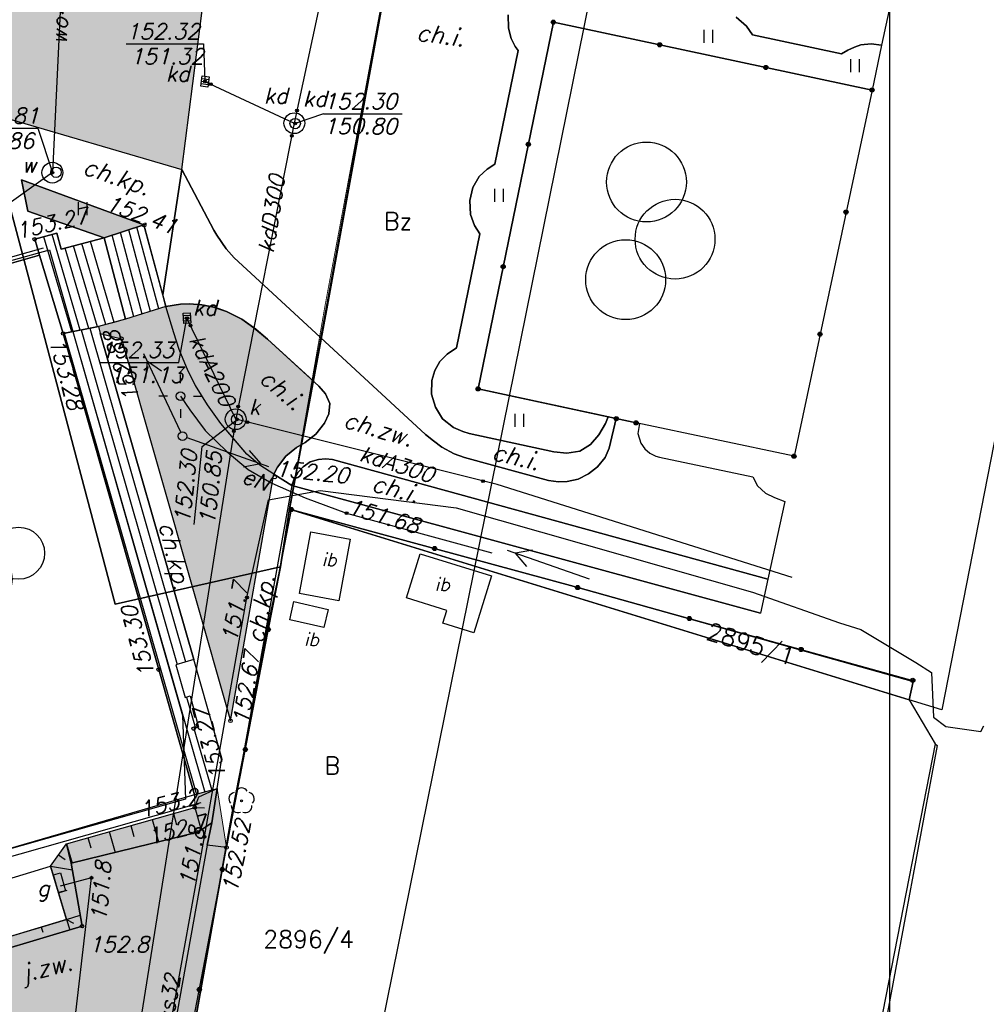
# Model space of a CAD drawing. Extents: x 1945528 to 1977779, y 1674768 to 1697044.
# Tile 17 of 23: x 1961441 to 1967015, y 1683882 to 1689556. Entities that reach past the tile are written whole.
import ezdxf

# ---------------------------------------------------------------- set-up
doc = ezdxf.new("R2010")
doc.units = 0
doc.header["$MEASUREMENT"] = 0
for name, pattern in [('4001', [0]), ('4002', [2000, 1000, -1000]), ('4003', [3000, 2000, -1000]), ('4004', [4000, 3000, -1000]), ('HIDDEN2', [4.7625, 3.175, -1.5875])]:
    doc.linetypes.add(name, pattern=pattern)
for name, color, linetype in [('-kis_wym', 7, 'Continuous'), ('BUDYNKI', 7, 'Continuous'), ('dim', 40, 'Continuous'), ('DROGI', 135, 'Continuous'), ('DZIALKI', 7, 'Continuous'), ('LINIE_NAPOWIETRZNE', 184, 'Continuous'), ('ODGIK_1', 7, 'Continuous'), ('OGRODZENIA', 184, 'Continuous'), ('ROSLINNOSC', 104, 'Continuous'), ('RZEZBA', 8, 'Continuous'), ('SYSTEM', 7, 'Continuous'), ('UZ_ENERGIA', 10, 'Continuous'), ('UZ_GAZ', 54, 'Continuous'), ('UZ_KANALIZACJA', 14, 'Continuous'), ('UZ_WODA', 140, 'Continuous'), ('UZYTKI', 7, 'Continuous')]:
    doc.layers.add(name, color=color, linetype=linetype)
doc.layers.add('area', color=6, linetype='Continuous', plot=False)
doc.layers.add('ZIELEN', color=82, linetype='Continuous', lineweight=0)
doc.styles.get("Standard").update_dxf_attribs({"font": 'txt', "bigfont": 'BIGFONT.SHX'})

# ---------------------------------------------------------------- blocks, each defined once
blk = doc.blocks.new('1281')
at = {"layer": 'OGRODZENIA', "color": 184, "linetype": 'Continuous'}
for radius in [0.24, 0.16, 0.08]:
    blk.add_circle((0, 0), radius, dxfattribs=at)
blk = doc.blocks.new('1766')
at = {"layer": 'UZ_ENERGIA', "color": 1, "linetype": 'Continuous'}
for radius in [0.16, 0.08]:
    blk.add_circle((0, 0), radius, dxfattribs=at)
blk = doc.blocks.new('1746')
at = {"layer": 'UZ_GAZ', "color": 54, "linetype": 'Continuous'}
for radius in [0.16, 0.08]:
    blk.add_circle((0, 0), radius, dxfattribs=at)
blk = doc.blocks.new('1363')
at = {"layer": 'LINIE_NAPOWIETRZNE', "color": 184, "linetype": 'Continuous'}
for p, q in [((0, 1.5), (0, 2.5)), ((-1.5, 0), (-2.5, 0)), ((1.5, 0), (2.5, 0)), ((0, -1.5), (0, -2.5))]:
    blk.add_line(p, q, dxfattribs=at)
blk = doc.blocks.new('1811')
at = {"layer": 'RZEZBA', "color": 8, "linetype": 'Continuous'}
blk.add_circle((0, 0), 0.2, dxfattribs=at)
blk = doc.blocks.new('1726')
at = {"layer": 'UZ_KANALIZACJA', "color": 14, "linetype": 'Continuous'}
for radius in [0.16, 0.08]:
    blk.add_circle((0, 0), radius, dxfattribs=at)
blk = doc.blocks.new('1361')
at = {"layer": 'LINIE_NAPOWIETRZNE', "color": 184, "linetype": 'Continuous'}
blk.add_circle((0, 0), 0.5, dxfattribs=at)
blk = doc.blocks.new('1716')
at = {"layer": 'UZ_WODA', "color": 5, "linetype": 'Continuous'}
for radius in [0.16, 0.08]:
    blk.add_circle((0, 0), radius, dxfattribs=at)
blk = doc.blocks.new('1450')
at = {"layer": 'ROSLINNOSC', "color": 104, "linetype": 'Continuous'}
for p, q in [((-0.5, -0.75), (-0.5, 0.75)), ((0.5, -0.75), (0.5, 0.75))]:
    blk.add_line(p, q, dxfattribs=at)
blk = doc.blocks.new('2472')
at = {"layer": 'ROSLINNOSC', "color": 104, "linetype": 'Continuous'}
for centre in [(0.16, 0.7), (0, 0.5), (0.16, 0.3)]:
    blk.add_circle(centre, 0.16, dxfattribs=at)
blk = doc.blocks.new('1047')
at = {"layer": 'LINIE_NAPOWIETRZNE', "color": 1, "linetype": 'Continuous'}
blk.add_line((0, 0.5), (0, 10.5), dxfattribs=at)
blk = doc.blocks.new('1046')
at = {"layer": 'LINIE_NAPOWIETRZNE', "color": 1, "linetype": 'Continuous'}
for p in [(-1, 7.8), (1, 7.8)]:
    blk.add_line(p, (0, 9.53), dxfattribs=at)
blk = doc.blocks.new('1001')
at = {"layer": 'SYSTEM', "color": 250, "linetype": 'Continuous'}
blk.add_line((0, 0), (0, 0), dxfattribs=at)
blk = doc.blocks.new('1812')
at = {"layer": 'RZEZBA', "color": 8, "linetype": 'Continuous'}
blk.add_circle((0, 0), 0.2, dxfattribs=at)
blk = doc.blocks.new('1422')
at = {"layer": 'ROSLINNOSC', "color": 104, "linetype": 'Continuous'}
blk.add_circle((0, 0), 0.1, dxfattribs=at)
for centre, start, end in [((0, 0.75), 30.19, 149.77), ((-0.71, 0.23), 102.5, 221.75), ((0.71, 0.23), 318.3, 77.49), ((-0.44, -0.61), 174.33, 293.45), ((0.44, -0.61), 246.24, 5.74)]:
    blk.add_arc(centre, 0.75, start, end, dxfattribs=at)
blk = doc.blocks.new('1471')
at = {"layer": 'ROSLINNOSC', "color": 104, "linetype": 'Continuous'}
for centre in [(-7.5, 1.5), (0, 1.5), (7.5, 1.5), (-3.75, -1.5), (3.75, -1.5)]:
    blk.add_circle(centre, 3, dxfattribs=at)
blk = doc.blocks.new('soc mdcp')
at = {"layer": 'BUDYNKI', "color": 7, "linetype": '4001'}
for points in [[(-7.72, 26.93, 0), (-0.92, 28.82, 0), (-1.13, 29.61, 0), (0.99, 30.14, 0), (1.2, 29.42, 0), (11.94, 32.41, 0), (19.61, 5.57, 0), (19.79, 0.74, 0), (2.36, -4.2, 0), (0, 0, 0), (-7.72, 26.93, 0)], [(29.283, 15.732, 0), (28.627, 12.177, 0), (26.354, 12.602, 0), (27.01, 16.147, 0), (29.283, 15.732, 0)], [(33.319, 14.88, 0), (37.428, 13.608, 0), (36.42, 10.341, 0), (34.626, 10.888, 0), (34.861, 11.62, 0), (32.536, 12.344, 0), (33.319, 14.88, 0)], [(25.794, 11.088, 0), (26.027, 12.129, 0), (28.01, 11.683, 0), (27.768, 10.641, 0), (25.794, 11.088, 0)], [(3.22, -5.78, 0), (12.01, -3.11, 153.3), (12.93, -6.18, 153.3), (4.15, -8.83, 153.3), (3.22, -5.78, 0)]]:
    blk.add_polyline3d(points, dxfattribs=at)
at = {"layer": 'DROGI', "color": 8, "linetype": '4004'}
for p, q in [((62.745, 57.535), (59.918, 44.196)), ((19.58, 37.04), (21.814, 54.631)), ((38.386, 45.938), (38.411, 45.173)), ((52.126, 45.288), (51.535, 45.82)), ((38.411, 45.173), (38.569, 44.579)), ((52.473, 44.8), (52.126, 45.288)), ((38.569, 44.579), (38.801, 44.113)), ((57.602, 43.688), (52.473, 44.8)), ((59.32, 44.283), (58.721, 44.21)), ((59.918, 44.196), (59.32, 44.283)), ((38.966, 43.891), (37.614, 37.342)), ((38.801, 44.113), (38.966, 43.891)), ((57.983, 43.911), (57.602, 43.688)), ((58.354, 44.087), (57.983, 43.911)), ((58.721, 44.21), (58.354, 44.087)), ((7.06, 40.69), (19.58, 37.04)), ((18.478, 29.808), (19.58, 37.04)), ((19.58, 37.04), (18.478, 29.808)), ((21.423, 33.533), (19.58, 37.04)), ((19.58, 37.04), (21.423, 33.533)), ((37.177, 37.049), (36.717, 36.626)), ((37.614, 37.342), (37.177, 37.049)), ((17.39, 33.85), (10.33, 36.44)), ((10.33, 36.44), (10.69, 34.63)), ((36.717, 36.626), (36.352, 35.992)), ((36.352, 35.992), (36.18, 35.236)), ((36.18, 35.236), (36.225, 34.442)), ((10.69, 34.63), (15.09, 33.1)), ((36.225, 34.442), (36.449, 33.81)), ((18.478, 29.808), (17.39, 33.85)), ((21.59, 33.246), (21.423, 33.533)), ((21.423, 33.533), (21.59, 33.246)), ((36.449, 33.81), (36.761, 33.33)), ((12.37, 33.37, 153.27), (11.09, 33.01, 153.27)), ((11.09, 33.01), (11.37, 32.1)), ((12.62, 32.44, 153.27), (12.37, 33.37, 153.27)), ((15.09, 33.1), (12.62, 32.44)), ((22.126, 32.454), (21.59, 33.246)), ((21.59, 33.246), (22.126, 32.454)), ((36.761, 33.33), (35.414, 26.747)), ((22.593, 31.945), (22.126, 32.454)), ((22.126, 32.454), (22.593, 31.945)), ((11.37, 32.1), (-8.48, 26.44)), ((23.322, 31.278), (22.593, 31.945)), ((22.593, 31.945), (23.322, 31.278)), ((25.545, 29.221), (23.322, 31.278)), ((23.322, 31.278), (25.545, 29.221)), ((18.66, 29.13), (18.478, 29.808)), ((18.66, 29.13), (19.495, 29.269)), ((19.495, 29.269), (18.66, 29.13)), ((19.107, 27.62), (18.66, 29.13)), ((19.495, 29.269), (19.99, 29.29)), ((19.99, 29.29), (19.495, 29.269)), ((19.99, 29.29), (20.737, 29.232)), ((20.737, 29.232), (19.99, 29.29)), ((20.737, 29.232), (21.449, 29.09)), ((21.449, 29.09), (20.737, 29.232)), ((21.449, 29.09), (22.145, 28.85)), ((22.145, 28.85), (21.449, 29.09)), ((33.622, 21.767), (25.545, 29.221)), ((25.545, 29.221), (33.622, 21.767)), ((22.145, 28.85), (23.035, 28.4)), ((23.035, 28.4), (22.145, 28.85)), ((23.035, 28.4), (23.844, 27.825)), ((23.844, 27.825), (23.035, 28.4)), ((23.844, 27.825), (24.518, 27.249)), ((24.518, 27.249), (23.844, 27.825)), ((14.87, 27.59, 153), (16.1, 27.28, 153)), ((20.26, 8.79), (14.87, 27.59)), ((16.1, 27.28, 152.88), (22.38, 5.26, 152.67)), ((19.43, 26.664), (19.107, 27.62)), ((24.518, 27.249), (27.467, 24.547)), ((27.467, 24.547), (24.518, 27.249)), ((35.414, 26.747), (34.864, 26.397)), ((19.94, 25.416), (19.43, 26.664)), ((34.864, 26.397), (34.449, 25.959)), ((34.449, 25.959), (34.163, 25.444)), ((20.36, 24.577), (19.94, 25.416)), ((34.163, 25.444), (33.987, 24.882)), ((21.056, 23.464), (20.36, 24.577)), ((27.467, 24.547), (27.851, 24.112)), ((27.851, 24.112), (27.467, 24.547)), ((33.987, 24.882), (33.972, 24.087)), ((27.851, 24.112), (28.099, 23.54)), ((28.099, 23.54), (27.851, 24.112)), ((33.972, 24.087), (34.192, 23.328)), ((21.826, 22.391), (21.056, 23.464)), ((28.099, 23.54), (28.056, 22.946)), ((28.056, 22.946), (28.099, 23.54)), ((34.192, 23.328), (34.599, 22.663)), ((28.056, 22.946), (27.804, 22.406)), ((27.804, 22.406), (28.056, 22.946)), ((44.005, 22.39), (44.162, 22.776)), ((44.162, 22.776), (44.624, 22.677)), ((22.647, 21.412), (21.826, 22.391)), ((27.804, 22.406), (27.292, 21.778)), ((27.292, 21.778), (27.804, 22.406)), ((34.599, 22.663), (35.229, 22.156)), ((35.229, 22.156), (35.767, 21.93)), ((43.621, 21.75), (44.005, 22.39)), ((44.624, 22.677), (44.209, 20.975)), ((44.209, 20.975), (44.624, 22.677)), ((44.624, 22.677), (45.767, 22.431)), ((45.767, 22.431), (45.955, 22.391)), ((45.955, 22.391), (45.872, 21.827)), ((27.292, 21.778), (26.687, 21.305)), ((26.687, 21.305), (27.292, 21.778)), ((34.077, 21.388), (33.622, 21.767)), ((33.622, 21.767), (34.077, 21.388)), ((35.767, 21.93), (36.149, 21.824)), ((36.149, 21.824), (41.026, 20.771)), ((43.134, 21.194), (43.621, 21.75)), ((45.872, 21.827), (46.032, 21.267)), ((23.325, 20.623), (22.647, 21.412)), ((26.188, 21.006), (25.565, 20.52)), ((25.565, 20.52), (26.188, 21.006)), ((26.687, 21.305), (26.188, 21.006)), ((26.188, 21.006), (26.687, 21.305)), ((34.565, 21.028), (34.077, 21.388)), ((34.077, 21.388), (34.565, 21.028)), ((35.271, 20.651), (34.565, 21.028)), ((34.565, 21.028), (35.271, 20.651)), ((42.513, 20.809), (43.134, 21.194)), ((46.032, 21.267), (46.27, 20.939)), ((24.078, 19.998), (23.325, 20.623)), ((25.565, 20.52), (25.085, 19.886)), ((25.085, 19.886), (25.565, 20.52)), ((35.88, 20.432), (35.271, 20.651)), ((35.271, 20.651), (35.88, 20.432)), ((40.724, 19.109), (35.88, 20.432)), ((35.88, 20.432), (40.724, 19.109)), ((41.026, 20.771), (41.775, 20.679)), ((41.775, 20.679), (42.513, 20.809)), ((43.974, 20.429), (43.541, 19.892)), ((43.541, 19.892), (43.974, 20.429)), ((44.209, 20.975), (43.974, 20.429)), ((43.974, 20.429), (44.209, 20.975)), ((46.27, 20.939), (46.562, 20.679)), ((46.562, 20.679), (46.909, 20.512)), ((46.909, 20.512), (47.118, 20.455)), ((47.118, 20.455), (52.49, 19.323)), ((24.87, 19.47), (24.078, 19.998)), ((25.085, 19.886), (24.87, 19.47)), ((24.87, 19.47), (25.085, 19.886)), ((26.262, 19.58), (26.563, 19.896)), ((26.563, 19.896), (26.262, 19.58)), ((26.563, 19.896), (26.98, 20.178)), ((26.98, 20.178), (26.563, 19.896)), ((26.98, 20.178), (27.447, 20.329)), ((27.447, 20.329), (26.98, 20.178)), ((27.447, 20.329), (27.862, 20.363)), ((27.862, 20.363), (27.447, 20.329)), ((27.862, 20.363), (28.255, 20.317)), ((28.255, 20.317), (27.862, 20.363)), ((28.255, 20.317), (53.368, 13.423)), ((53.368, 13.423), (28.255, 20.317)), ((43.541, 19.892), (43.025, 19.496)), ((43.025, 19.496), (43.541, 19.892)), ((22.38, 5.26), (24.87, 19.47)), ((24.87, 19.47), (25.92, 18.82)), ((25.92, 18.82), (24.87, 19.47)), ((26.048, 19.212), (26.262, 19.58)), ((26.262, 19.58), (26.048, 19.212)), ((43.025, 19.496), (42.42, 19.193)), ((42.42, 19.193), (43.025, 19.496)), ((52.49, 19.323), (52.774, 18.804)), ((25.92, 18.82), (22.15, -2.04)), ((25.92, 18.82), (26.048, 19.212)), ((26.048, 19.212), (25.92, 18.82)), ((52.933, 11.466), (25.92, 18.82)), ((41.294, 19.024), (40.724, 19.109)), ((40.724, 19.109), (41.294, 19.024)), ((41.796, 19.05), (41.294, 19.024)), ((41.294, 19.024), (41.796, 19.05)), ((42.42, 19.193), (41.796, 19.05)), ((41.796, 19.05), (42.42, 19.193)), ((52.774, 18.804), (53.223, 18.382)), ((53.223, 18.382), (53.741, 18.125)), ((54.34, 17.904), (53.368, 13.423)), ((53.741, 18.125), (54.34, 17.904)), ((53.368, 13.423), (52.933, 11.466)), ((21.88, 3.11), (20.26, 8.79)), ((21.61, 1.36), (21.88, 3.11)), ((21.3, -0.62), (21.61, 1.36)), ((21.04, -1.91), (21.3, -0.62)), ((22.15, -2.04), (21.04, -1.91))]:
    blk.add_line(p, q, dxfattribs=at)
at = {"layer": 'DROGI', "color": 8, "linetype": '4001'}
for p, q in [((19.58, 37.04), (21.814, 54.631)), ((17.763, 28.849), (16.51, 33.563)), ((18.24, 28.999), (16.986, 33.718)), ((13.226, 27.678), (11.613, 33.157)), ((13.719, 27.775), (12.095, 33.293)), ((16.808, 28.55), (15.558, 33.253)), ((17.285, 28.699), (16.034, 33.408)), ((14.212, 27.872), (12.849, 32.501)), ((14.704, 27.969), (13.332, 32.63)), ((15.189, 28.095), (13.815, 32.759)), ((15.672, 28.224), (14.299, 32.889)), ((19.107, 27.62), (18.66, 29.13)), ((14.268, 27.883), (19.784, 8.651)), ((12.791, 27.592), (20.412, 1.02)), ((13.283, 27.689), (20.894, 1.151)), ((13.775, 27.786), (19.303, 8.511)), ((19.43, 26.664), (19.107, 27.62)), ((19.94, 25.416), (19.43, 26.664)), ((20.36, 24.577), (19.94, 25.416)), ((21.056, 23.464), (20.36, 24.577)), ((21.826, 22.391), (21.056, 23.464)), ((22.647, 21.412), (21.826, 22.391)), ((23.325, 20.623), (22.647, 21.412)), ((24.078, 19.998), (23.325, 20.623)), ((24.87, 19.47), (24.078, 19.998)), ((25.92, 18.82), (52.933, 11.466)), ((19.842, 6.633), (20.356, 4.841))]:
    blk.add_line(p, q, dxfattribs=at)
at = {"layer": 'DROGI', "color": 8, "linetype": '4003'}
for p, q in [((20.5, -1.15), (21.3, -0.62)), ((21.3, -0.62), (21.04, -1.91)), ((13.2, -2.95, 152.9), (20.5, -1.15, 152.7)), ((21.04, -1.91), (18.34, -16.88)), ((13.82, -6.57, 152.8), (13.2, -2.95, 152.9)), ((4.3, -9.41, 153), (13.82, -6.57, 152.8))]:
    blk.add_line(p, q, dxfattribs=at)
at = {"layer": 'DROGI', "color": 8, "linetype": '4001'}
for points in [[(16.33, 28.4, 0), (15.09, 33.1, 0), (17.39, 33.85, 0), (18.66, 29.13, 0), (16.33, 28.4, 0)], [(15.09, 33.1, 0), (16.33, 28.4, 0), (14.76, 27.98, 0), (12.73, 27.58, 0), (11.37, 32.1, 0), (11.09, 33.01, 153.27), (12.37, 33.37, 153.27), (12.62, 32.44, 153.27), (15.09, 33.1, 0)], [(20.26, 8.79, 0), (19.23, 8.49, 153.26), (19.77, 6.61, 153.24), (20.05, 6.7, 153.25), (20.54, 4.9, 153.25), (20.26, 4.81, 153.27), (21.3, 1.26, 153.29), (20.3, 0.99, 153.26), (18.24, 8.21, 153.26), (12.73, 27.58, 153.28), (14.76, 27.98, 0), (14.87, 27.59, 0), (20.26, 8.79, 0)]]:
    blk.add_polyline3d(points, dxfattribs=at)
at = {"layer": 'DZIALKI', "color": 7, "linetype": '4001'}
for p, q in [((33.74, 60.84), (27.97, 29.22)), ((27.97, 29.22), (33.74, 60.84)), ((70.17, 40.55), (63.39, 5.89)), ((15.73, 11.99), (9.61, 35.06)), ((9.61, 35.06), (15.73, 11.99)), ((27.97, 29.22), (25.78, 17.45)), ((25.78, 17.45), (27.97, 29.22)), ((25.78, 17.45), (25.26, 14.14)), ((25.26, 14.14), (25.78, 17.45)), ((25.78, 17.45), (61.51, 6.47)), ((42.4, 12.94), (25.78, 17.45)), ((25.78, 17.45), (42.4, 12.94)), ((61.51, 6.47), (25.78, 17.45)), ((25.26, 14.14), (15.73, 11.99)), ((15.73, 11.99), (25.26, 14.14)), ((25.26, 14.14), (24.4, 10.06)), ((24.4, 10.06), (25.26, 14.14)), ((61.74, 7.52), (42.4, 12.94)), ((42.4, 12.94), (61.74, 7.52)), ((24.4, 10.06), (23.92, 7.32)), ((23.92, 7.32), (24.4, 10.06)), ((61.51, 6.47), (61.74, 7.52)), ((61.74, 7.52), (61.51, 6.47)), ((23.92, 7.32), (22.46, -0.15)), ((22.46, -0.15), (23.92, 7.32)), ((61.51, 6.47), (63.01, 3.94)), ((63.39, 5.89), (61.51, 6.47)), ((63.01, 3.94), (53.99, -42.14)), ((22.46, -0.15), (16.82, -31.89)), ((16.82, -31.89), (22.46, -0.15))]:
    blk.add_line(p, q, dxfattribs=at)
at = {"layer": 'ODGIK_1', "color": 230, "linetype": '4001'}
blk.add_polyline3d([(-57.53, 34.238, 0), (-57.982, 37.062, 0), (-57.894, 39.912, 0), (-57.257, 42.696, 0), (-55.75, 45.446, 0), (1.583, 77.926, 0), (43.268, 74.965, 0), (45.122, 56.932, 0), (27.361, -30.815, 0), (24.766, -44.382, 0), (21.966, -45.745, 0), (18.943, -46.503, 0), (15.828, -46.617, 0), (-1.251, -45.475, 0), (-19.058, -51.098, 0), (-22.027, -51.716, 0), (-25.069, -51.723, 0), (-28.044, -51.11, 0), (-30.833, -49.913, 0), (-33.337, -48.182, 0), (-35.427, -45.983, 0), (-37.037, -43.407, 0), (-38.09, -40.566, 0), (-57.53, 34.238, 0)], dxfattribs=at)
at = {"layer": 'OGRODZENIA', "color": 184, "linetype": '4001'}
for p, q in [((36.656, 24.39), (40.998, 45.523)), ((40.998, 45.523), (59.371, 41.61)), ((59.371, 41.61), (54.871, 20.51)), ((44.624, 22.677), (36.656, 24.39)), ((54.871, 20.51), (45.767, 22.431)), ((19.26, -17.14), (25.89, 17.44)), ((25.89, 17.44), (42.4, 12.94)), ((42.4, 12.94), (61.72, 7.59))]:
    blk.add_line(p, q, dxfattribs=at)
at = {"layer": 'ROSLINNOSC', "color": 104, "linetype": '4002'}
for points in [[(44.162, 22.776, 0), (44.005, 22.39, 0), (43.621, 21.75, 0), (43.134, 21.194, 0), (42.513, 20.809, 0), (41.775, 20.679, 0), (41.026, 20.771, 0), (36.149, 21.824, 0), (35.767, 21.93, 0), (35.229, 22.156, 0), (34.599, 22.663, 0), (34.192, 23.328, 0), (33.972, 24.087, 0), (33.987, 24.882, 0), (34.163, 25.444, 0), (34.449, 25.959, 0), (34.864, 26.397, 0), (35.414, 26.747, 0), (36.761, 33.33, 0), (36.449, 33.81, 0), (36.225, 34.442, 0), (36.18, 35.236, 0), (36.352, 35.992, 0), (36.717, 36.626, 0), (37.177, 37.049, 0), (37.614, 37.342, 0), (38.966, 43.891, 0), (38.801, 44.113, 0), (38.569, 44.579, 0), (38.411, 45.173, 0), (38.386, 45.938, 0)], [(51.535, 45.82, 0), (52.126, 45.288, 0), (52.473, 44.8, 0), (57.602, 43.688, 0), (57.983, 43.911, 0), (58.354, 44.087, 0), (58.721, 44.21, 0), (59.32, 44.283, 0), (59.918, 44.196, 0), (59.371, 41.61, 0), (40.998, 45.523, 0), (36.656, 24.39, 0), (44.162, 22.776, 0)], [(36.656, 24.39, 0), (40.998, 45.523, 0), (59.371, 41.61, 0), (54.871, 20.51, 0), (45.767, 22.431, 0), (44.624, 22.677, 0), (36.656, 24.39, 0)], [(17.39, 33.85, 0), (15.09, 33.1, 0), (10.69, 34.63, 0), (10.33, 36.44, 0), (17.39, 33.85, 0)]]:
    blk.add_polyline3d(points, dxfattribs=at)
at = {"layer": 'ROSLINNOSC', "color": 7, "linetype": '4003'}
blk.add_polyline3d([(-8.48, 26.44, 0), (11.37, 32.1, 0), (12.73, 27.58, 0), (18.24, 8.21, 153.26), (20.3, 0.99, 0), (0.47, -4.76, 0), (-8.48, 26.44, 0)], dxfattribs=at)
at = {"layer": 'RZEZBA', "color": 8, "linetype": '4001'}
for p, q in [((20.32, 0.27), (20.687, -1.026)), ((20.32, 0.27), (20.876, 0.248)), ((17.857, -0.427), (18.22, -1.712)), ((19.088, -0.078), (19.276, -0.742)), ((15.393, -1.123), (15.733, -2.325)), ((16.625, -0.775), (16.801, -1.397)), ((14.162, -1.472), (14.326, -2.052)), ((12.93, -1.82), (13.077, -2.382)), ((12.93, -1.82), (13.246, -2.939)), ((12.47, -2.465), (12.838, -2.728)), ((12.01, -3.11), (13.263, -3.318)), ((12.47, -4.645), (12.955, -4.5)), ((12.93, -6.18), (13.713, -5.945)), ((12.93, -6.18), (13.112, -6.781)), ((12.93, -6.18), (13.322, -6.391)), ((11.467, -6.622), (11.557, -6.92))]:
    blk.add_line(p, q, dxfattribs=at)
at = {"layer": 'RZEZBA', "color": 8, "linetype": '4004'}
for points in [[(12.93, -1.82, 153.3), (20.32, 0.27, 153.24), (20.55, 0.89, 0), (21.61, 1.36, 0), (21.3, -0.62, 0), (20.5, -1.15, 152.7), (13.2, -2.95, 152.9), (12.93, -1.82, 153.3)], [(4.15, -8.83, 153.3), (12.93, -6.18, 153.3), (12.01, -3.11, 153.3), (12.93, -1.82, 153.3), (13.2, -2.95, 152.9), (13.82, -6.57, 152.8), (4.3, -9.41, 153), (4.15, -8.83, 153.3)]]:
    blk.add_polyline3d(points, dxfattribs=at)
at = {"layer": 'UZ_ENERGIA', "color": 1, "linetype": '4001'}
for p, q in [((-7.49, 27.1), (11.6, 32.52)), ((19.499, 23.966, 150.841), (20.045, 23.18, 151.571)), ((20.045, 23.18, 151.571), (20.913, 21.996, 151.661)), ((20.913, 21.996, 151.661), (22.191, 20.754, 151.651)), ((22.191, 20.754, 151.651), (23.408, 19.743, 151.671)), ((23.408, 19.743, 151.671), (24.764, 18.962, 151.681)), ((24.764, 18.962, 151.681), (26.68, 18.105, 151.711)), ((26.68, 18.105, 151.711), (29.076, 17.232, 151.681)), ((29.076, 17.232, 151.681), (37.442, 14.939, 151.711)), ((20.67, 0.53), (0.777, -5.09))]:
    blk.add_line(p, q, dxfattribs=at)
at = {"layer": 'UZ_GAZ', "color": 54, "linetype": '4001'}
for p, q in [((24.57, 18, 151.591), (27.542, 18.54, 151.311)), ((27.542, 18.54, 151.311), (35.4, 17.53, 151.171)), ((23.33, 12.36, 151.701), (24.57, 18, 151.591)), ((35.4, 17.53, 151.171), (52.48, 12.67, 151.221)), ((52.48, 12.67, 151.221), (57.49, 10.91, 151.531)), ((20.88, -1.42, 151.811), (23.33, 12.36, 151.701)), ((57.49, 10.91, 151.531), (58.73, 10.53, 151.521)), ((58.73, 10.53, 151.521), (61.9, 8.63, 151.641)), ((61.9, 8.63, 151.641), (62.79, 8.04, 151.721)), ((62.79, 8.04, 151.721), (62.92, 5.48, 151.751)), ((62.92, 5.48, 151.751), (63.63, 4.94, 151.771)), ((63.63, 4.94, 151.771), (65.65, 4.65, 151.791)), ((65.65, 4.65), (65.82, 4.97)), ((16.98, -23.01, 151.991), (20.88, -1.42, 151.811)), ((10.92, -33.76, 152.83), (14.36, -3.78, 151.8)), ((14.36, -3.78), (12.55, -4.26))]:
    blk.add_line(p, q, dxfattribs=at)
blk.add_polyline3d([(12.57, -3.5, 0), (12.87, -4.53, 0), (12.47, -4.64, 0), (12.17, -3.61, 0), (12.57, -3.5, 0)], dxfattribs=at)
at = {"layer": 'UZ_KANALIZACJA', "color": 14, "linetype": '4001'}
for p, q in [((29.56, 56.08), (26.06, 39.7)), ((20.91, 42.1), (26.06, 39.7)), ((26.06, 39.7), (22.68, 22.64)), ((22.68, 22.64), (19.87, 28.47)), ((22.68, 22.64), (18.334, -4.886)), ((37.75, 18.87), (22.68, 22.64)), ((54.76, 13.52), (37.75, 18.87)), ((18.334, -4.886), (15.466, -22.617))]:
    blk.add_line(p, q, dxfattribs=at)
at = {"layer": 'UZ_KANALIZACJA', "color": 14, "linetype": 'Continuous'}
for p, q in [((16.359, 44.27), (20.816, 44.268)), ((20.816, 44.268), (20.91, 42.1)), ((20.712, 42.129), (21.108, 42.071)), ((20.734, 42.277, 152.2), (21.13, 42.219, 152.2)), ((20.69, 41.981), (21.086, 41.923)), ((27.745, 40.249), (26.11, 39.68)), ((27.745, 40.249), (32.27, 40.247)), ((19.41, 25.916), (19.87, 28.47)), ((19.663, 28.61), (20.062, 28.63)), ((19.67, 28.46), (20.07, 28.48)), ((19.678, 28.31), (20.077, 28.33)), ((14.887, 25.918), (19.41, 25.916)), ((20.756, 21.071), (22.763, 22.634)), ((20.295, 16.57, 152.621), (20.756, 21.071, 152.621))]:
    blk.add_line(p, q, dxfattribs=at)
at = {"layer": 'UZ_KANALIZACJA', "color": 14, "linetype": 'Continuous', "elevation": 152.2}
blk.add_lwpolyline([(21.151, 42.368), (21.064, 41.774), (20.669, 41.832), (20.756, 42.426), (21.151, 42.368)], dxfattribs=at)
at = {"layer": 'UZ_KANALIZACJA', "color": 14, "linetype": 'Continuous'}
blk.add_lwpolyline([(20.055, 28.78), (20.085, 28.181), (19.685, 28.16), (19.655, 28.759), (20.055, 28.78)], dxfattribs=at)
for centre, radius in [((26.06, 39.7), 0.6), ((26.11, 39.68), 0.3), ((22.68, 22.64, 152.2), 0.6), ((22.763, 22.634, 152.621), 0.325)]:
    blk.add_circle(centre, radius, dxfattribs=at)
at = {"layer": 'UZ_WODA', "color": 5, "linetype": '4001'}
for p, q in [((13.21, 59.38), (12.11, 36.85)), ((12.11, 36.85), (8.19, 34.051))]:
    blk.add_line(p, q, dxfattribs=at)
at = {"layer": 'UZ_WODA', "color": 5, "linetype": 'Continuous'}
for p, q in [((6.818, 39.41), (11.277, 39.408)), ((11.277, 39.408), (12.11, 36.85))]:
    blk.add_line(p, q, dxfattribs=at)
for centre, radius in [((12.11, 36.85, 152.121), 0.6), ((12.32, 36.87, 152.121), 0.3)]:
    blk.add_circle(centre, radius, dxfattribs=at)
at = {"layer": 'UZYTKI', "color": 184, "linetype": '4002'}
for points in [[(-35.41, 9.15, 0), (-43.38, 36.45, 0), (-8.82, 53.54, 0), (-1.92, 58, 0), (15.08, 68.98, 0), (17.65, 69.3, 0), (22.39, 68.9, 0), (31.18, 73.71, 0), (33.74, 60.84, 0), (27.97, 29.22, 0), (25.78, 17.45, 0), (25.26, 14.14, 0), (24.4, 10.06, 0), (23.92, 7.32, 0), (22.46, -0.15, 0), (16.82, -31.89, 0), (16.78, -32.13, 0), (-3.23, -31.22, 0), (-22.67, -37.22, 0), (-35.41, 9.15, 0)], [(61.74, 7.52, 0), (42.4, 12.94, 0), (25.78, 17.45, 0), (27.97, 29.22, 0), (33.74, 60.84, 0), (74.02, 60.2, 0), (73.79, 59.07, 0), (70.17, 40.55, 0), (63.39, 5.89, 0), (61.51, 6.47, 0), (61.74, 7.52, 0)], [(61.51, 6.47, 0), (63.01, 3.94, 0), (63.13, 3.84, 0), (54.51, -42.32, 0), (53.99, -42.14, 0), (39.68, -36.97, 0), (28.37, -33.01, 0), (16.82, -31.89, 0), (22.46, -0.15, 0), (23.92, 7.32, 0), (24.4, 10.06, 0), (25.26, 14.14, 0), (25.78, 17.45, 0), (42.4, 12.94, 0), (61.74, 7.52, 0), (61.51, 6.47, 0)]]:
    blk.add_polyline3d(points, dxfattribs=at)
at = {"layer": 'DZIALKI', "color": 7, "xscale": 0.5, "yscale": 0.5, "zscale": 0.5}
for p in [(27.97, 29.22), (27.97, 29.22), (27.97, 29.22), (27.97, 29.22), (25.78, 17.45), (25.78, 17.45), (25.78, 17.45), (25.78, 17.45), (25.78, 17.45), (25.78, 17.45), (25.78, 17.45), (25.78, 17.45), (25.26, 14.14), (25.26, 14.14), (25.26, 14.14), (25.26, 14.14), (25.26, 14.14), (25.26, 14.14), (42.4, 12.94), (42.4, 12.94), (42.4, 12.94), (42.4, 12.94), (15.73, 11.99), (15.73, 11.99), (15.73, 11.99), (15.73, 11.99), (24.4, 10.06), (24.4, 10.06), (24.4, 10.06), (24.4, 10.06), (61.74, 7.52), (61.74, 7.52), (61.74, 7.52), (61.74, 7.52), (23.92, 7.32), (23.92, 7.32), (23.92, 7.32), (23.92, 7.32), (61.51, 6.47), (61.51, 6.47), (61.51, 6.47), (61.51, 6.47), (61.51, 6.47), (61.51, 6.47), (63.39, 5.89), (63.39, 5.89), (63.01, 3.94), (63.01, 3.94), (22.46, -0.15), (22.46, -0.15), (22.46, -0.15), (22.46, -0.15)]:
    blk.add_blockref('1001', p, dxfattribs=at)
at = {"layer": 'LINIE_NAPOWIETRZNE', "color": 1}
for name, p, xscale, yscale, zscale, rotation in [('1046', (19.62, 21.665), 0.5, 0.5, 0.5, 25.20563099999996), ('1047', (19.62, 21.665), 0.5, 0.5, 0.5, 25.20563099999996), ('1047', (19.62, 21.665), 0.4999999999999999, 0.4999999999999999, 0.4999999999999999, 250.6378059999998), ('1046', (19.62, 21.665), 0.4999999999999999, 0.4999999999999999, 0.4999999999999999, 250.6378059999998), ('1046', (43.31, 13.34), 0.5, 0.5, 0.5, 70.63780600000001), ('1047', (43.31, 13.34), 0.5, 0.5, 0.5, 70.63780600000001)]:
    blk.add_blockref(name, p, dxfattribs=dict(at, xscale=xscale, yscale=yscale, zscale=zscale, rotation=rotation))
at = {"layer": 'LINIE_NAPOWIETRZNE', "color": 184, "xscale": 0.5, "yscale": 0.5, "zscale": 0.5}
for name, p in [('1363', (19.499, 23.966, 150.841)), ('1361', (19.499, 23.966)), ('1361', (19.62, 21.665, 152.621))]:
    blk.add_blockref(name, p, dxfattribs=at)
at = {"layer": 'OGRODZENIA', "color": 184, "xscale": 0.5, "yscale": 0.5, "zscale": 0.5}
for p in [(40.998, 45.523), (40.998, 45.523), (47.122, 44.219), (53.247, 42.914), (59.371, 41.61), (59.371, 41.61), (39.551, 38.479), (57.871, 34.577), (38.103, 31.434), (56.371, 27.543), (36.656, 24.39), (36.656, 24.39), (44.624, 22.677), (45.767, 22.431), (54.871, 20.51), (54.871, 20.51), (25.89, 17.44), (25.89, 17.44), (34.145, 15.19), (42.4, 12.94), (42.4, 12.94), (48.84, 11.157), (24.564, 10.524), (55.28, 9.373), (61.72, 7.59), (23.238, 3.608), (21.912, -3.308), (20.586, -10.224)]:
    blk.add_blockref('1281', p, dxfattribs=at)
at = {"layer": 'ROSLINNOSC', "color": 104, "xscale": 0.5, "yscale": 0.5, "zscale": 0.5}
for name, p in [('1450', (49.94, 44.703)), ('1450', (58.388, 43.021)), ('1450', (58.388, 43.021)), ('1450', (37.864, 35.54)), ('1450', (13.86, 34.77)), ('1450', (13.86, 34.77)), ('1450', (39.037, 22.578)), ('1471', (6.41, 14.17)), ('1471', (6.41, 14.17)), ('1422', (23.02, 0.65, 153))]:
    blk.add_blockref(name, p, dxfattribs=at)
at = {"layer": 'ROSLINNOSC', "color": 104, "xscale": 14.382363, "yscale": 14.382363, "rotation": 167.960334}
blk.add_blockref('2472', (49.514, 40.049), dxfattribs=at)
at = {"layer": 'RZEZBA', "color": 8, "xscale": 0.5, "yscale": 0.5, "zscale": 0.5}
for name, p in [('1811', (17.4, 33.82, 152.41)), ('1811', (11.09, 33.01, 153.27)), ('1811', (12.73, 27.58, 153.28)), ('1811', (16.1, 27.28, 152.88)), ('1811', (24.93, 19.3, 152.2)), ('1811', (18.24, 8.21, 153.3)), ('1811', (22.38, 5.26, 152.67)), ('1811', (20.26, 4.81, 153.27)), ('1812', (20.32, 0.27, 153.24)), ('1812', (20.5, -1.15, 152.7)), ('1811', (22.15, -2.04, 152.52)), ('1812', (13.82, -6.57, 152.8))]:
    blk.add_blockref(name, p, dxfattribs=at)
at = {"layer": 'UZ_ENERGIA', "color": 1, "xscale": 0.5, "yscale": 0.5, "zscale": 0.5}
blk.add_blockref('1766', (29.076, 17.232, 151.681), dxfattribs=at)
at = {"layer": 'UZ_GAZ', "color": 54, "xscale": 0.5, "yscale": 0.5, "zscale": 0.5}
for p in [(23.33, 12.36, 151.701), (20.88, -1.42, 151.811), (14.36, -3.78, 151.8)]:
    blk.add_blockref('1746', p, dxfattribs=at)
at = {"layer": 'UZ_KANALIZACJA', "color": 14}
for p, xscale, yscale, zscale, rotation in [((20.91, 42.1), 0.4999999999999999, 0.4999999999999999, 0.4999999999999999, 351.66001), ((19.87, 28.47), 0.5, 0.5, 0.5, 2.899988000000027)]:
    blk.add_blockref('1726', p, dxfattribs=dict(at, xscale=xscale, yscale=yscale, zscale=zscale, rotation=rotation))
at = {"layer": 'UZ_KANALIZACJA', "color": 14, "xscale": 0.5, "yscale": 0.5, "zscale": 0.5}
for p in [(21.239, 41.947), (26.215, 40.427), (26.11, 39.68), (25.917, 38.975), (20.078, 28.043), (22.825, 23.37), (22.763, 22.634, 152.621), (23.366, 22.468), (22.572, 21.954), (36.941, 19.071)]:
    blk.add_blockref('1726', p, dxfattribs=at)
at = {"layer": 'UZ_WODA', "color": 5, "xscale": 0.5, "yscale": 0.5, "zscale": 0.5}
blk.add_blockref('1716', (12.11, 36.85), dxfattribs=at)
at = {"layer": 'BUDYNKI', "color": 7, "oblique": 15}
for p in [(27.631, 14.167), (34.152, 12.758), (26.615, 9.574)]:
    blk.add_text('ib', height=0.75, dxfattribs=at).set_placement(p)
at = {"layer": 'DROGI', "color": 8, "oblique": 15}
for s, rotation, p in [('ch.i.', 352.5686, (33.057, 44.47)), ('ch.kp.', 340.9385, (13.794, 36.807)), ('ch.i.', 319.6001, (23.966, 24.874)), ('ch.zw.', 343.5296, (28.818, 22.197)), ('ch.i.', 346.866, (37.385, 20.317)), ('ch.i.', 344.7709, (30.448, 18.525)), ('ch.kp.', 283.4491, (18.237, 16.584)), ('ch.kp.', 80.0872, (24.27, 9.666)), ('j.zw.', 13.8808, (10.495, -9.789))]:
    blk.add_text(s, height=1, rotation=rotation, dxfattribs=at).set_placement(p)
at = {"layer": 'DZIALKI', "color": 7}
blk.add_text('2895/1', height=1, rotation=342.646, dxfattribs=at).set_placement((49.744, 9.992))
blk.add_text('2896/4', height=1, dxfattribs=at).set_placement((24.275, -7.823))
at = {"layer": 'RZEZBA', "color": 8, "oblique": 15}
for s, rotation, p in [('152.41', 339.5074, (15.107, 34.747, 152.41)), ('153.27', 13, (10.108, 33.021, 153.27)), ('153.28', 285.4554, (11.917, 27.187, 153.28)), ('152.88', 107.582, (17.169, 23.808, 152.88)), ('152.20', 354.0486, (24.94, 19.373, 152.2)), ('153.30', 105.124, (18.036, 7.884, 153.3)), ('152.67', 80.6076, (23.391, 4.974, 152.67)), ('153.27', 104.5113, (22.151, 1.979, 153.27)), ('153.2', 14.0362, (17.261, -0.333, 153.24)), ('152.7', 14.8454, (17.729, -1.894, 152.7)), ('152.52', 79.1971, (22.769, -4.714, 152.52))]:
    blk.add_text(s, height=0.9, rotation=rotation, dxfattribs=at).set_placement(p)
blk.add_text('152.8', height=0.9, dxfattribs=at).set_placement((14.214, -8.068, 152.8))
at = {"layer": 'UZ_ENERGIA', "color": 1, "oblique": 15}
for s, rotation, p in [('eN', 339.5754, (22.973, 19.012)), ('151.68', 343.7798, (29.057, 17.218, 151.681))]:
    blk.add_text(s, height=0.9, rotation=rotation, dxfattribs=at).set_placement(p)
at = {"layer": 'UZ_GAZ', "color": 54, "oblique": 15}
for s, rotation, p in [('151.7', 78.6901, (22.738, 9.715, 151.701)), ('151.8', 80.1428, (20.299, -4.349, 151.811)), ('151.8', 85.3498, (15.223, -6.335, 151.8)), ('g', 359.97, (11.23, -4.824)), ('gs32', 80.3625, (19.013, -12.329))]:
    blk.add_text(s, height=0.9, rotation=rotation, dxfattribs=at).set_placement(p)
at = {"layer": 'UZ_KANALIZACJA', "color": 14, "oblique": 15}
for s, rotation, p in [('152.32', 359.97, (16.359, 44.54)), ('151.32', 359.97, (16.593, 43.1)), ('kd', 359.97, (18.645, 42.101)), ('kd', 359.97, (24.296, 40.833)), ('kd', 359.97, (26.556, 40.659)), ('152.30', 359.97, (27.745, 40.519)), ('150.80', 359.97, (27.747, 39.079)), ('kdD300', 81.4, (24.848, 32.179)), ('kd', 359.97, (20.207, 28.616)), ('kdA200', 295.7336, (19.966, 27.235)), ('152.33', 359.97, (14.887, 26.188)), ('151.13', 359.97, (15.411, 24.748)), ('k', 359.97, (23.436, 22.904, 152.621)), ('kdA300', 342.5406, (29.757, 20.276)), ('152.30', 84.1485, (20.026, 16.598)), ('150.85', 84.1485, (21.465, 16.506))]:
    blk.add_text(s, height=0.9, rotation=rotation, dxfattribs=at).set_placement(p)
at = {"layer": 'UZ_WODA', "color": 5, "oblique": 15}
for s, rotation, p in [('wo40', 87.2048, (12.921, 44.217)), ('152.81', 359.97, (7.113, 39.68)), ('150.86', 359.97, (6.817, 38.24))]:
    blk.add_text(s, height=0.9, rotation=rotation, dxfattribs=at).set_placement(p)
blk.add_text('w', height=0.9, dxfattribs=at).set_placement((10.339, 36.85, 152.121))
at = {"layer": 'UZYTKI', "color": 184}
for s, p in [('Bz', (31.229, 33.554)), ('B', (27.803, 2.179))]:
    blk.add_text(s, height=1, dxfattribs=at).set_placement(p)

msp = doc.modelspace()

# ---------------------------------------------------------------- hatches: boundary and pattern name
at = {"layer": 'area', "transparency": 33554483}
h = msp.add_hatch(color=256, dxfattribs=at)
h.dxf.hatch_style = 1
h.paths.add_polyline_path([(1962601.444, 1687228.351), (1962751.344, 1687051.551), (1962826.644, 1686989.051), (1962905.844, 1686936.251), (1962927.344, 1686977.851), (1962975.344, 1687041.251), (1963037.644, 1687089.851), (1963065.126, 1687106.318), (1963132.623, 1687474.115), (1962870.644, 1687714.151), (1962791.259, 1687780.27), (1962722.344, 1687829.251), (1962633.344, 1687874.251), (1962558.22, 1687899.353), (1962492.544, 1687912.451), (1962417.844, 1687918.251), (1962368.344, 1687916.151), (1962284.844, 1687902.251), (1962329.544, 1687751.251), (1962361.844, 1687655.651), (1962412.844, 1687530.851), (1962454.844, 1687446.951), (1962524.444, 1687335.651)])
at = {"layer": 'ZIELEN', "transparency": 33554483}
h = msp.add_hatch(color=256, dxfattribs=at)
h.dxf.hatch_style = 1
h.paths.add_polyline_path([(1961451.844, 1688633.251), (1961487.844, 1688452.251), (1961927.844, 1688299.251), (1962157.844, 1688374.251)], flags=17)
h.paths.add_polyline_path([(1961124.844, 1689058.251), (1962376.844, 1688693.251), (1962600.244, 1690452.351), (1962523.544, 1690466.951), (1962101.444, 1690487.451), (1962154.044, 1691137.751), (1961623.877, 1691122.514), (1961233.93, 1691063.742), (1959212.244, 1690049.403), (1959463.844, 1689559.251)])
h.paths.add_polyline_path([(1962656.844, 1685515.251), (1962905.844, 1686936.251), (1962826.644, 1686989.051), (1962751.344, 1687051.551), (1962683.544, 1687130.451), (1962601.444, 1687228.351), (1962524.444, 1687335.651), (1962454.844, 1687446.951), (1962412.844, 1687530.851), (1962361.844, 1687655.651), (1962329.544, 1687751.251), (1962284.844, 1687902.251), (1962051.844, 1687829.251), (1961986.045, 1687811.649), (1961894.917, 1687787.265), (1961905.844, 1687748.251), (1962028.844, 1687717.251)])
h.paths.add_polyline_path([(1957962.545, 1688995.252), (1958594.9, 1689183.623), (1959200.917, 1689364.266), (1959259.602, 1689519.182), (1959033.813, 1689959.051), (1957593.594, 1689242.651), (1956116.502, 1688512.11), (1958095.184, 1681473.477), (1960268.844, 1682072.251), (1960293.844, 1682279.251), (1961132.844, 1682482.251), (1961061.844, 1683344.251), (1962362.765, 1683274.252), (1962633.844, 1684785.251), (1962579.844, 1685125.251), (1962448.844, 1685088.251), (1962450.774, 1685016.501), (1961711.844, 1684807.251), (1961619.844, 1684678.251), (1961711.844, 1684371.251), (1960833.844, 1684106.251), (1960740.981, 1684410.803), (1960654.844, 1684569.251), (1960465.844, 1684513.251), (1960943.759, 1682767.9), (1958063.921, 1681948.273), (1956363.844, 1687921.251), (1959240.844, 1688751.254), (1959303.22, 1688532.089), (1959564.45, 1688607.557), (1959478.801, 1688894.866), (1959239.317, 1688822.768), (1959145.153, 1689138.939), (1959528.51, 1689253.214), (1959708.552, 1688649.223), (1960690.844, 1688933.251), (1960681.844, 1688976.251), (1959642.409, 1689287.167), (1959145.152, 1689138.942), (1959207.04, 1688930.967), (1957585.549, 1688447.622), (1957465.605, 1688846.987)])

# ---------------------------------------------------------------- linework, layer by layer
at = {"layer": '-kis_wym'}
msp.add_lwpolyline([(1960740.981, 1684410.803), (1961619.844, 1684678.251), (1961711.844, 1684371.251), (1960833.844, 1684106.251)], close=True, dxfattribs=at)
at = {"linetype": 'HIDDEN2', "lineweight": 13, "ltscale": 100, "const_width": 5}
msp.add_lwpolyline([(1956080.844, 1688634.251), (1959536.844, 1690343.251), (1960226.844, 1690789.251), (1961926.844, 1691887.251), (1962183.844, 1691919.251), (1962657.844, 1691879.251), (1963536.844, 1692360.251), (1963792.844, 1691073.251), (1963202.144, 1687908.351), (1962996.844, 1686734.251), (1962944.844, 1686403.251), (1962858.844, 1685995.251), (1962810.844, 1685721.251), (1962664.844, 1684974.251), (1962096.844, 1681776.251), (1960095.844, 1681867.251), (1958151.844, 1681267.251), (1956877.844, 1685904.251)], close=True, dxfattribs=at)
at = {"layer": 'area', "color": 1, "elevation": -15328}
msp.add_lwpolyline([(1952077.463, 1697035.984), (1966456.535, 1697035.984), (1966456.535, 1676265.345), (1952077.463, 1676265.345)], close=True, dxfattribs=at)
at = {"layer": 'area'}
msp.add_lwpolyline([(1963065.126, 1687106.318), (1963037.644, 1687089.851), (1962975.344, 1687041.251), (1962927.344, 1686977.851), (1962905.844, 1686936.251), (1962826.644, 1686989.051), (1962751.344, 1687051.551), (1962601.444, 1687228.351), (1962524.444, 1687335.651), (1962454.844, 1687446.951), (1962412.844, 1687530.851), (1962361.844, 1687655.651), (1962329.544, 1687751.251), (1962284.844, 1687902.251), (1962368.344, 1687916.151), (1962417.844, 1687918.251), (1962492.544, 1687912.451), (1962558.22, 1687899.353), (1962633.344, 1687874.251), (1962722.344, 1687829.251), (1962791.259, 1687780.27), (1962870.644, 1687714.151), (1963132.623, 1687474.115)], dxfattribs=at)
at = {"layer": 'dim', "color": 10, "const_width": 10}
msp.add_lwpolyline([(1960319.218, 1690605.465), (1956116.502, 1688512.11), (1956877.844, 1685904.251), (1958095.184, 1681473.477), (1958809.544, 1681670.251), (1960268.844, 1682072.251), (1960293.844, 1682279.251), (1961132.844, 1682482.251), (1961061.844, 1683344.251), (1962362.765, 1683274.252), (1962664.844, 1684974.251), (1962810.844, 1685721.251), (1962944.844, 1686403.251), (1962996.844, 1686734.251), (1963742.077, 1690795.043), (1963780.329, 1691004.669), (1963443.784, 1691045.577), (1963324.543, 1691127.854), (1961859.554, 1691371.296), (1960319.218, 1690605.465)], close=True, dxfattribs=at)
at = {"layer": 'ZIELEN'}
for points in [[(1961124.844, 1689058.251), (1962376.844, 1688693.251), (1962600.244, 1690452.351), (1962523.544, 1690466.951), (1962101.444, 1690487.451), (1962154.044, 1691137.751), (1961623.877, 1691122.514), (1961233.93, 1691063.742), (1959212.207, 1690049.476), (1959463.844, 1689559.251)], [(1961451.844, 1688633.251), (1961487.844, 1688452.251), (1961927.844, 1688299.251), (1962157.844, 1688374.251)], [(1962656.844, 1685515.251), (1962905.844, 1686936.251), (1962826.644, 1686989.051), (1962751.344, 1687051.551), (1962683.544, 1687130.451), (1962601.444, 1687228.351), (1962524.444, 1687335.651), (1962454.844, 1687446.951), (1962412.844, 1687530.851), (1962361.844, 1687655.651), (1962329.544, 1687751.251), (1962284.844, 1687902.251), (1962051.844, 1687829.251), (1961986.045, 1687811.649), (1961894.917, 1687787.265), (1961905.844, 1687748.251), (1962028.844, 1687717.251)]]:
    msp.add_lwpolyline(points, close=True, dxfattribs=at)
msp.add_lwpolyline([(1960943.759, 1682767.9), (1960465.844, 1684513.251), (1960654.844, 1684569.251), (1960740.981, 1684410.803), (1960833.844, 1684106.251), (1961711.844, 1684371.251), (1961619.844, 1684678.251), (1961711.844, 1684807.251), (1962450.774, 1685016.501), (1962448.844, 1685088.251), (1962579.844, 1685125.251), (1962633.844, 1684785.251), (1962362.765, 1683274.252)], dxfattribs=at)

# ---------------------------------------------------------------- block references
at = {"layer": 'area', "xscale": 100, "yscale": 100, "zscale": 100}
msp.add_blockref('soc mdcp', (1960418.844, 1684989.251, -15084.1), dxfattribs=at)

doc.saveas('drawing.dxf')
